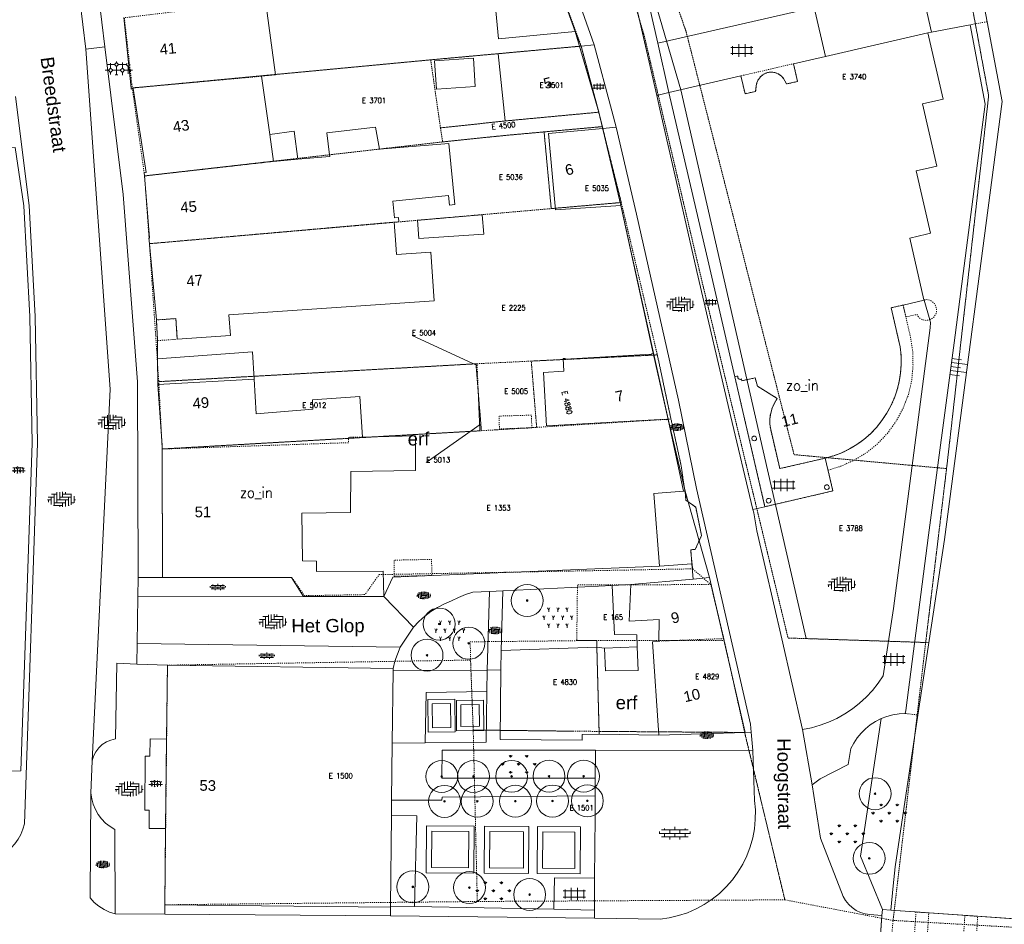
# Model space of a CAD drawing. Header units: metres. Extents: x 148648 to 148948, y 523974 to 524405.
# Tile 7 of 24: x 148738 to 148831, y 524065 to 524150. Entities that reach past the tile are written whole.
import ezdxf
from ezdxf.enums import TextEntityAlignment as Align

# ---------------------------------------------------------------- set-up
doc = ezdxf.new("R2010")
doc.units = ezdxf.units.M
doc.header["$LTSCALE"] = 0.001
doc.header["$MEASUREMENT"] = 0
for name, pattern in [('DGN Style 2', [9.752608, 5.851565, -3.901043]), ('DGN Style 3', [13.653651, 9.752608, -3.901043]), ('DGN Style 5', [6.826826, 2.925782, -3.901043])]:
    doc.linetypes.add(name, pattern=pattern)
for name, color, linetype, lineweight in [('B-WE-GK-BESCHOEIING-G', 154, 'Continuous', 13), ('B-WE-GK-BESCHOEIING_DAMWAND-G', 1, 'Continuous', 13), ('B-WE-GR-BEPLANTING_CULTUUR_HEESTERS-GV', 102, 'Continuous', 0), ('B-WE-GR-BEPLANTING_CULTUUR_HEESTERS-SV', 102, 'Continuous', 0), ('B-WE-GR-BEPLANTING_CULTUUR_VASTE PLANTENVAK-GV', 30, 'Continuous', 0), ('B-WE-GR-BOOM-S-1000', 102, 'Continuous', 0), ('B-WE-GR-GRAS-GV', 3, 'Continuous', 0), ('B-WE-GR-GRAS-SV', 3, 'Continuous', 0), ('B-WE-GR-HAAG-GV', 102, 'Continuous', 13), ('B-WE-GW-TALUD-S-1000', 7, 'Continuous', 0), ('B-WE-GW-WATERGANG_INSTEEK-GV', 124, 'DGN Style 5', 0), ('B-WE-GW-WATERGANG_SLOOT-GV', 154, 'Continuous', 0), ('B-WE-IE-MEUBILAIR_WEGMEUBILAIR-S-1000', 7, 'Continuous', 13), ('B-WE-KW-KUNSTWERK_PIJLER-GV', 20, 'DGN Style 3', 0), ('B-WE-OG-TOPOGRAFIE-A-1000', 7, 'Continuous', 0), ('B-WE-OG-TOPOGRAFIE-SV', 252, 'Continuous', 0), ('B-WE-OG-TOPOGRAFIE_BEBOUWING-GV', 1, 'DGN Style 2', 13), ('B-WE-OG-TOPOGRAFIE_BEBOUWING_BIJGEBOUW-GV', 1, 'Continuous', 13), ('B-WE-OG-TOPOGRAFIE_BEBOUWING_GEBOUW-GV', 1, 'Continuous', 13), ('B-WE-OG-TOPOGRAFIE_BEBOUWING_LUIFEL-GV', 20, 'DGN Style 2', 0), ('B-WE-OG-TOPOGRAFIE_BEBOUWING_OVERIG-GV', 41, 'Continuous', 0), ('B-WE-OG-TOPOGRAFIE_BEBOUWING_TRAP-GV', 15, 'DGN Style 2', 0), ('B-WE-OG-TOPOGRAFIE_BEBOUWING_TUSSENMUUR-GV', 1, 'DGN Style 2', 0), ('B-WE-OG-TOPOGRAFIE_HUISNUMMER-A-1000', 7, 'Continuous', 0), ('B-WE-OG-TOPOGRAFIE_STRAATNAAM-A-1000', 7, 'Continuous', 0), ('B-WE-VH-VERHARDING_BETON-GV', 252, 'Continuous', 0), ('B-WE-VH-VERHARDING_OPEN-GV', 7, 'Continuous', 0), ('B-WE-VH-VERHARDING_OPEN-SV', 252, 'Continuous', 0), ('B-WE-VH-VERHARDING_SIERBESTRATING-GV', 7, 'Continuous', 0), ('B-WE-VH-VERHARDING_SIERBESTRATING-SV', 252, 'Continuous', 0), ('B-WE-VH-VERHARDING_STRAATBAKSTEEN-GV', 252, 'Continuous', 0), ('B-WE-VH-VERHARDING_STRAATBAKSTEEN-SV', 252, 'Continuous', 0), ('B-WE-VH-VERHARDING_TEGEL-GV', 7, 'Continuous', 0), ('B-WE-VH-VERHARDING_TEGEL-SV', 252, 'Continuous', 0), ('B-WE-WH-KUNSTWERK_BRUG-GV', 20, 'Continuous', 0), ('BREEN_Ontwikkelgebied', 154, 'Continuous', 0), ('BRK_BIJPIJLING_274', 7, 'Continuous', 0), ('BRK_NUMMER_274', 7, 'Continuous', 0), ('BRK_PERCEEL_274', 4, 'Continuous', 0), ('plangrens de Moestuin', 6, 'Continuous', 30)]:
    doc.layers.add(name, color=color, linetype=linetype, lineweight=lineweight)
doc.styles.add('IMGEO_Nummeraanduiding_Huisnummer', font='Arial.ttf', dxfattribs={"height": 3.4})
doc.styles.add('IMGEO_OpenbareRuimte_Weg', font='Arial.ttf', dxfattribs={"height": 4.2})
doc.styles.add('Style-Arial', font='Arial.ttf')
doc.styles.add('Style-STANDARD', font='STANDARD.shx')

# ---------------------------------------------------------------- blocks, each defined once
blk = doc.blocks.new('*U3')
at = {"layer": 'B-WE-GR-BOOM-S-1000', "ltscale": 0.1}
h = blk.add_hatch(color=102, dxfattribs=at)
edge = h.paths.add_edge_path()
edge.add_arc((0, 0), 0.15, 0, 360)
at = {"layer": 'B-WE-GR-BOOM-S-1000', "ltscale": 0.1, "flags": 128}
blk.add_lwpolyline([(0.15, 0, 1), (-0.15, 0, 1)], format="xyb", close=True, dxfattribs=at)
blk = doc.blocks.new('IMGeo-Boom')
at = {"layer": 'B-WE-GR-BOOM-S-1000'}
blk.add_circle((0, 0), 0.3, dxfattribs=at)
at = {"layer": 'B-WE-GR-BOOM-S-1000', "ltscale": 0.1}
blk.add_circle((0, 0), 0.015, dxfattribs=at)
at = {"layer": 'B-WE-GR-BOOM-S-1000', "ltscale": 0.1, "xscale": 0.1, "yscale": 0.1, "zscale": 0.1}
blk.add_blockref('*U3', (0, 0), dxfattribs=at)
blk = doc.blocks.new('IMGeo-Gras')
at = {"layer": 'B-WE-GR-GRAS-SV', "ltscale": 0.1}
for p, q in [((-0.1506, -0.01), (-0.1647, 0.0041)), ((-0.1506, -0.01), (-0.1506, 0.01)), ((-0.1506, -0.01), (-0.1365, 0.0041)), ((-0.0753, 0.0653), (-0.0892, 0.0792)), ((-0.0753, 0.0653), (-0.0753, 0.0853)), ((-0.0753, 0.0653), (-0.0612, 0.0794)), ((0, -0.01), (-0.0141, 0.0041)), ((0, -0.01), (0, 0.01)), ((0, -0.01), (0.0141, 0.0041)), ((0.0753, 0.0653), (0.0612, 0.0794)), ((0.0753, 0.0653), (0.0753, 0.0853)), ((0.0753, 0.0653), (0.0894, 0.0794)), ((0.1506, -0.01), (0.1365, 0.0041)), ((0.1506, -0.01), (0.1506, 0.01)), ((0.1506, -0.01), (0.1647, 0.0041)), ((-0.0753, -0.0853), (-0.0894, -0.0712)), ((-0.0753, -0.0853), (-0.0753, -0.0653)), ((-0.0753, -0.0853), (-0.0612, -0.0712)), ((0.0753, -0.0853), (0.0612, -0.0712)), ((0.0753, -0.0853), (0.0753, -0.0653)), ((0.0753, -0.0853), (0.0894, -0.0712))]:
    blk.add_line(p, q, dxfattribs=at)
blk = doc.blocks.new('IMGeo-Heesters')
at = {"layer": 'B-WE-GR-BEPLANTING_CULTUUR_HEESTERS-SV'}
for p, q in [((-0.0866, 0.075), (-0.0974, 0.0938)), ((-0.0866, 0.075), (-0.0758, 0.0938)), ((0, 0.075), (-0.0108, 0.0938)), ((0, 0.075), (0.0108, 0.0938)), ((0.0866, 0.075), (0.0758, 0.0938)), ((0.0866, 0.075), (0.0974, 0.0938)), ((-0.1299, 0), (-0.1407, 0.0188)), ((-0.1299, 0), (-0.1191, 0.0188)), ((-0.0866, 0.075), (-0.0866, 0.0562)), ((-0.0433, 0), (-0.0541, 0.0188)), ((-0.0433, 0), (-0.0325, 0.0188)), ((0, 0.075), (0, 0.0562)), ((0.0433, 0), (0.0325, 0.0188)), ((0.0433, 0), (0.0541, 0.0188)), ((0.0866, 0.075), (0.0866, 0.0562)), ((0.1299, 0), (0.1191, 0.0188)), ((0.1299, 0), (0.1407, 0.0188)), ((-0.1299, 0), (-0.1299, -0.0188)), ((-0.0866, -0.075), (-0.0974, -0.0562)), ((-0.0866, -0.075), (-0.0758, -0.0562)), ((-0.0866, -0.075), (-0.0866, -0.0938)), ((-0.0433, 0), (-0.0433, -0.0188)), ((0, -0.075), (-0.0108, -0.0562)), ((0, -0.075), (0.0108, -0.0562)), ((0, -0.075), (0, -0.0938)), ((0.0433, 0), (0.0433, -0.0188)), ((0.0866, -0.075), (0.0758, -0.0562)), ((0.0866, -0.075), (0.0974, -0.0562)), ((0.0866, -0.075), (0.0866, -0.0938)), ((0.1299, 0), (0.1299, -0.0188))]:
    blk.add_line(p, q, dxfattribs=at)
blk = doc.blocks.new('IMGeo-Sierbestrating')
at = {"layer": 'B-WE-VH-VERHARDING_SIERBESTRATING-SV'}
for p, q in [((-0.171, 0.068), (-0.065, 0.068)), ((-0.156, -0.023), (-0.124, 0.009)), ((-0.124, 0.009), (-0.124, 0.087)), ((-0.124, 0.009), (-0.091, -0.023)), ((-0.065, 0.068), (-0.033, 0.1)), ((-0.065, 0.068), (-0.033, 0.036)), ((-0.033, 0.1), (-0.033, 0.114)), ((-0.033, 0.1), (0, 0.068)), ((-0.033, 0.036), (0, 0.068)), ((-0.033, -0.082), (-0.033, 0.036)), ((0, 0.068), (0.118, 0.068)), ((0.026, -0.023), (0.059, 0.009)), ((0.059, 0.009), (0.059, 0.097)), ((0.059, 0.009), (0.091, -0.023)), ((0.118, 0.068), (0.134, 0.084)), ((0.118, 0.068), (0.15, 0.036)), ((0.15, 0.036), (0.182, 0.068)), ((0.15, -0.08), (0.15, 0.036)), ((-0.211, -0.023), (-0.156, -0.023)), ((-0.156, -0.023), (-0.124, -0.055)), ((-0.124, -0.055), (-0.091, -0.023)), ((-0.124, -0.087), (-0.124, -0.055)), ((-0.091, -0.023), (0.026, -0.023)), ((-0.048, -0.098), (-0.033, -0.082)), ((-0.033, -0.082), (-0.015, -0.1)), ((0.026, -0.023), (0.059, -0.055)), ((0.059, -0.055), (0.091, -0.023)), ((0.059, -0.097), (0.059, -0.055)), ((0.091, -0.023), (0.217, -0.023))]:
    blk.add_line(p, q, dxfattribs=at)
blk = doc.blocks.new('IMGeo-Erf')
at = {"layer": 'B-WE-OG-TOPOGRAFIE-SV', "style": 'Style-Arial'}
blk.add_text('erf', height=0.25, dxfattribs=at).set_placement((-0.027, 0), align=Align.MIDDLE_CENTER)
blk = doc.blocks.new('IMGeo-Tegels')
at = {"layer": 'B-WE-VH-VERHARDING_TEGEL-SV'}
for p, q in [((-0.173, 0.05), (0.173, 0.05)), ((-0.145, 0.069), (-0.145, -0.069)), ((-0.048, 0.098), (-0.048, -0.098)), ((0.05, 0.098), (0.05, -0.098)), ((0.147, 0.068), (0.147, -0.068)), ((-0.175, -0.048), (0.175, -0.048))]:
    blk.add_line(p, q, dxfattribs=at)
blk = doc.blocks.new('IMGeo-Klinkers')
at = {"layer": 'B-WE-VH-VERHARDING_STRAATBAKSTEEN-SV'}
for p, q in [((-0.209, 0.037), (-0.115, 0.037)), ((-0.16, 0.037), (-0.16, -0.08)), ((-0.158, 0.081), (-0.071, 0.081)), ((-0.115, 0.081), (-0.115, -0.097)), ((-0.071, 0.111), (-0.071, -0.053)), ((-0.026, 0.116), (-0.026, -0.008)), ((-0.026, 0.037), (0.153, 0.037)), ((0.019, 0.117), (0.019, 0.037)), ((0.019, 0.081), (0.158, 0.081)), ((0.063, 0.112), (0.063, 0.081)), ((0.108, 0.037), (0.108, -0.102)), ((0.153, 0.081), (0.153, -0.084)), ((0.198, 0.052), (0.198, -0.053)), ((-0.219, -0.008), (-0.16, -0.008)), ((-0.205, -0.008), (-0.205, -0.043)), ((-0.122, -0.097), (0.019, -0.097)), ((-0.115, -0.053), (0.063, -0.053)), ((-0.071, -0.008), (0.108, -0.008)), ((-0.026, -0.097), (-0.026, -0.116)), ((0.019, -0.053), (0.019, -0.117)), ((0.063, -0.008), (0.063, -0.112)), ((0.108, -0.097), (0.122, -0.097)), ((0.153, -0.053), (0.196, -0.053)), ((0.198, -0.008), (0.219, -0.008))]:
    blk.add_line(p, q, dxfattribs=at)
blk = doc.blocks.new('IMGeo-Openverharding')
at = {"layer": 'B-WE-VH-VERHARDING_OPEN-SV'}
for p, q in [((-0.246, 0), (0.246, 0)), ((-0.239, 0), (-0.239, 0.029)), ((-0.209, 0.054), (0.209, 0.054)), ((-0.16, 0.054), (-0.16, 0.077)), ((-0.08, 0.054), (-0.08, 0)), ((0, 0.054), (0, 0.102)), ((0, 0), (0, -0.054)), ((0.08, 0.054), (0.08, 0)), ((0.16, 0.077), (0.16, 0.054)), ((0.16, 0), (0.16, -0.054)), ((0.24, 0), (0.24, 0.029)), ((-0.208, -0.054), (0.209, -0.054)), ((-0.16, 0), (-0.16, -0.054)), ((-0.08, -0.054), (-0.08, -0.096)), ((0.08, -0.054), (0.08, -0.096))]:
    blk.add_line(p, q, dxfattribs=at)

msp = doc.modelspace()

# ---------------------------------------------------------------- linework, layer by layer
at = {"layer": 'B-WE-GK-BESCHOEIING-G', "flags": 128}
msp.add_lwpolyline([(148819.991, 524066.609), (148820.214, 524068.907), (148820.387, 524070.689), (148822.536, 524084.934)], dxfattribs=at)
at = {"layer": 'B-WE-GK-BESCHOEIING_DAMWAND-G', "flags": 128}
msp.add_lwpolyline([(148822.536, 524084.934), (148825.023, 524101.419), (148830.439, 524142.529), (148829.039, 524150.037)], dxfattribs=at)
at = {"layer": 'B-WE-GR-BEPLANTING_CULTUUR_HEESTERS-GV', "flags": 128}
for points in [[(148796.174, 524091.331), (148796.14, 524092.472), (148794.041, 524092.493), (148793.814, 524097.099)], [(148792.373, 524091.311), (148793.103, 524091.202)]]:
    msp.add_lwpolyline(points, dxfattribs=at)
at = {"layer": 'B-WE-GR-BEPLANTING_CULTUUR_VASTE PLANTENVAK-GV', "flags": 128}
msp.add_lwpolyline([(148782.075, 524089.163), (148773.231, 524089.118)], dxfattribs=at)
at = {"layer": 'B-WE-GR-GRAS-GV', "flags": 128}
for points in [[(148776.249, 524082.325), (148776.33, 524087.067), (148782.05, 524087.153)], [(148819.193, 524066.665), (148817.133, 524071.693), (148819.068, 524084.595)], [(148773.081, 524075.493), (148775.471, 524075.478), (148775.238, 524066.96)]]:
    msp.add_lwpolyline(points, dxfattribs=at)
at = {"layer": 'B-WE-GR-HAAG-GV', "flags": 128}
for points in [[(148776.523, 524083.329), (148779.066, 524083.365), (148779.033, 524086.415), (148776.489, 524086.38), (148776.523, 524083.329)], [(148781.712, 524086.325), (148779.2, 524086.29), (148779.2, 524083.448), (148781.746, 524083.484), (148781.712, 524086.325)], [(148778.662, 524083.759), (148778.637, 524086.009), (148776.893, 524085.986), (148776.919, 524083.735), (148778.662, 524083.759)], [(148781.316, 524085.919), (148779.6, 524085.896), (148779.6, 524083.854), (148781.342, 524083.878), (148781.316, 524085.919)], [(148780.838, 524074.501), (148776.367, 524074.529), (148776.34, 524070.12), (148780.811, 524070.092), (148780.838, 524074.501)], [(148785.967, 524070.06), (148785.995, 524074.469), (148781.829, 524074.495), (148781.801, 524070.086), (148785.967, 524070.06)], [(148790.822, 524074.439), (148786.808, 524074.464), (148786.78, 524070.055), (148790.794, 524070.03), (148790.822, 524074.439)], [(148780.335, 524074.005), (148776.864, 524074.026), (148776.843, 524070.616), (148780.314, 524070.595), (148780.335, 524074.005)], [(148785.492, 524073.972), (148782.326, 524073.992), (148782.304, 524070.582), (148785.47, 524070.563), (148785.492, 524073.972)], [(148790.319, 524073.942), (148787.304, 524073.961), (148787.283, 524070.551), (148790.298, 524070.533), (148790.319, 524073.942)]]:
    msp.add_lwpolyline(points, dxfattribs=at)
at = {"layer": 'B-WE-GW-TALUD-S-1000', "flags": 128}
for points in [[(148825.635, 524117.66), (148826.536, 524117.539)], [(148825.685, 524118.035), (148827.186, 524117.834)], [(148825.735, 524118.411), (148826.636, 524118.29)], [(148825.534, 524116.909), (148826.435, 524116.788)], [(148825.584, 524117.285), (148827.086, 524117.083)]]:
    msp.add_lwpolyline(points, dxfattribs=at)
at = {"layer": 'B-WE-GW-WATERGANG_INSTEEK-GV', "flags": 128}
for points in [[(148829.039, 524150.037), (148827.447, 524149.744)], [(148821.351, 524085.089), (148822.536, 524084.934)]]:
    msp.add_lwpolyline(points, dxfattribs=at)
at = {"layer": 'B-WE-GW-WATERGANG_SLOOT-GV', "flags": 128}
for points in [[(148823.992, 524167.568), (148824.937, 524164.972), (148825.564, 524162.667), (148826.266, 524157.468), (148827.816, 524154.255), (148828.236, 524154.302), (148829.039, 524150.037)], [(148819.193, 524066.665), (148819.154, 524066.118)], [(148819.991, 524066.609), (148819.193, 524066.665)]]:
    msp.add_lwpolyline(points, dxfattribs=at)
at = {"layer": 'B-WE-IE-MEUBILAIR_WEGMEUBILAIR-S-1000'}
for p in [(148812.016, 524115.894), (148760.718, 524105.829)]:
    msp.add_point(p, dxfattribs=at)
at = {"layer": 'B-WE-KW-KUNSTWERK_PIJLER-GV', "flags": 128}
for points in [[(148823.555, 524066.361), (148822.351, 524066.445), (148821.928, 524060.083), (148823.16, 524059.998), (148823.555, 524066.361)], [(148826.944, 524066.125), (148826.521, 524059.766), (148827.754, 524059.681), (148828.149, 524066.042), (148826.944, 524066.125)]]:
    msp.add_lwpolyline(points, dxfattribs=at)
at = {"layer": 'B-WE-OG-TOPOGRAFIE_BEBOUWING-GV', "flags": 128}
for points in [[(148805.908, 524144.947), (148806.295, 524143.275), (148807.291, 524143.488), (148807.349, 524144.025, -0.687825), (148809.909, 524144.71), (148810.197, 524144.189), (148811.226, 524144.415), (148810.853, 524146.088), (148805.908, 524144.947)], [(148821.146, 524123.43), (148820.263, 524123.229), (148820.019, 524123.176), (148820.861, 524119.503, -0.199113), (148819.139, 524112.575, -0.179997), (148813.839, 524109.058), (148809.558, 524108.068), (148808.702, 524111.738, -0.210155), (148809.318, 524114.662), (148807.449, 524115.82), (148807.242, 524116.594), (148806.004, 524116.329), (148805.965, 524116.494, -0.757252), (148805.628, 524116.768), (148805.332, 524116.699), (148808.162, 524104.498), (148814.544, 524105.972), (148814.098, 524107.922), (148815.297, 524108.296), (148816.54, 524108.858), (148817.712, 524109.576), (148818.772, 524110.438), (148819.709, 524111.429), (148820.505, 524112.546), (148821.146, 524113.753), (148821.646, 524115.024), (148821.953, 524116.357), (148822.075, 524117.722), (148822.043, 524119.109), (148821.825, 524120.46), (148821.146, 524123.43)]]:
    msp.add_lwpolyline(points, format="xyb", dxfattribs=at)
at = {"layer": 'B-WE-OG-TOPOGRAFIE_BEBOUWING_BIJGEBOUW-GV', "flags": 128}
msp.add_lwpolyline([(148781.598, 524131.916), (148775.532, 524131.406), (148775.649, 524129.681), (148781.763, 524130.098), (148781.598, 524131.916)], dxfattribs=at)
at = {"layer": 'B-WE-OG-TOPOGRAFIE_BEBOUWING_GEBOUW-GV', "flags": 128}
for points in [[(148788.024, 524155.575), (148782.515, 524155.029), (148783.123, 524148.43), (148790.332, 524149.119)], [(148790.332, 524149.119), (148788.024, 524155.575)], [(148760.862, 524144.912), (148762.186, 524145.041), (148761.252, 524151.992), (148756.572, 524151.442)], [(148747.95, 524150.429), (148748.615, 524143.805)], [(148823.465, 524149.003), (148813.858, 524146.782)], [(148823.098, 524123.917), (148821.761, 524129.721), (148823.348, 524130.086), (148823.707, 524130.172), (148822.366, 524136.028), (148823.915, 524136.383), (148824.309, 524136.479), (148822.968, 524142.323), (148824.512, 524142.677), (148824.907, 524142.775), (148823.465, 524149.003)], [(148790.896, 524147.741), (148783.115, 524147.013), (148783.754, 524140.714), (148792.554, 524141.536)], [(148792.554, 524141.536), (148790.896, 524147.741)], [(148777.297, 524143.711), (148780.939, 524143.935), (148780.775, 524146.597), (148777.134, 524146.374), (148777.297, 524143.711)], [(148813.858, 524146.782), (148810.853, 524146.088), (148811.226, 524144.415), (148810.197, 524144.189), (148809.909, 524144.71), (148809.701, 524144.94), (148809.447, 524145.119), (148809.161, 524145.238), (148808.855, 524145.293), (148808.545, 524145.28), (148808.246, 524145.2), (148807.971, 524145.056), (148807.733, 524144.856), (148807.545, 524144.61), (148807.415, 524144.328), (148807.349, 524144.025), (148807.291, 524143.488), (148806.295, 524143.275), (148805.908, 524144.947), (148799.147, 524143.382)], [(148761.645, 524139.446), (148760.862, 524144.912)], [(148748.615, 524143.805), (148748.624, 524143.712), (148748.823, 524143.752), (148750.02, 524135.871), (148749.863, 524135.858), (148749.888, 524135.555)], [(148799.147, 524143.382), (148802.884, 524127.257), (148805.332, 524116.699)], [(148771.954, 524138.073), (148771.575, 524140.122), (148767.016, 524139.604), (148767.257, 524137.537)], [(148792.922, 524140.021), (148787.831, 524139.546), (148788.499, 524132.371), (148794.634, 524132.781)], [(148794.634, 524132.781), (148792.922, 524140.021)], [(148762.007, 524136.919), (148761.645, 524139.446)], [(148773.339, 524131.219), (148773.778, 524131.258), (148773.737, 524131.663), (148773.35, 524131.624), (148773.193, 524133.168), (148778.449, 524133.703), (148778.54, 524132.81), (148779.038, 524132.861), (148778.455, 524138.592), (148771.954, 524138.073)], [(148764.281, 524137.142), (148763.301, 524137.065), (148762.007, 524136.919)], [(148767.257, 524137.537), (148767.275, 524137.379), (148764.281, 524137.142)], [(148749.888, 524135.555), (148750.361, 524129.744), (148750.295, 524129.738), (148750.345, 524129.191)], [(148750.994, 524122.029), (148752.826, 524122.156), (148752.96, 524120.22), (148757.948, 524120.566), (148757.814, 524122.502), (148777.079, 524123.838), (148776.77, 524128.381), (148773.548, 524128.162), (148773.483, 524129.113), (148773.339, 524131.219)], [(148750.345, 524129.191), (148750.994, 524122.029)], [(148813.83, 524109.056), (148813.839, 524109.058), (148814.621, 524109.278), (148815.379, 524109.566), (148816.11, 524109.921), (148816.806, 524110.34), (148817.461, 524110.818), (148818.072, 524111.353), (148818.633, 524111.94), (148819.139, 524112.575), (148819.594, 524113.25), (148819.988, 524113.962), (148820.319, 524114.705), (148820.583, 524115.475), (148820.779, 524116.265), (148820.906, 524117.068), (148820.962, 524117.88), (148820.947, 524118.694), (148820.861, 524119.503), (148820.019, 524123.176), (148820.263, 524123.229), (148821.145, 524123.432)], [(148821.145, 524123.432), (148823.106, 524123.883)], [(148823.106, 524123.883), (148823.098, 524123.917)], [(148797.679, 524118.904), (148797.505, 524118.865), (148797.515, 524118.818), (148789.408, 524118.362), (148789.405, 524118.422), (148789.215, 524118.411), (148789.282, 524117.213), (148787.375, 524117.106), (148787.658, 524112.074), (148798.882, 524112.705), (148798.896, 524112.641), (148799.07, 524112.685)], [(148799.07, 524112.685), (148797.679, 524118.904)], [(148805.332, 524116.699), (148805.628, 524116.768), (148805.611, 524116.654), (148805.653, 524116.546), (148805.742, 524116.473), (148805.857, 524116.454), (148805.965, 524116.494), (148806.004, 524116.329), (148807.242, 524116.594), (148807.449, 524115.82), (148809.318, 524114.662), (148809.049, 524114.226), (148808.843, 524113.757), (148808.703, 524113.265), (148808.632, 524112.757), (148808.632, 524112.245), (148808.702, 524111.738), (148809.558, 524108.068), (148813.83, 524109.056)], [(148760.178, 524116.479), (148751.122, 524115.972)], [(148751.122, 524115.972), (148751.543, 524110.249), (148751.544, 524109.914)], [(148770.362, 524111.037), (148770.113, 524114.831), (148765.662, 524114.519), (148765.702, 524113.639), (148760.368, 524113.212), (148760.178, 524116.479)], [(148772.354, 524096.078), (148772.309, 524098.436), (148766.034, 524098.425), (148766.047, 524099.381), (148764.708, 524099.4), (148764.661, 524103.9), (148769.244, 524103.956), (148769.249, 524107.795), (148775.349, 524107.898), (148775.347, 524111.149), (148770.362, 524111.037)], [(148807.368, 524110.817), (148807.377, 524110.943), (148807.316, 524111.054), (148807.205, 524111.114), (148807.079, 524111.106), (148806.977, 524111.03), (148806.932, 524110.912), (148806.958, 524110.789), (148807.047, 524110.698), (148807.17, 524110.67), (148807.291, 524110.714), (148807.368, 524110.817)], [(148751.544, 524109.914), (148751.565, 524097.839)], [(148800.515, 524105.942), (148797.717, 524105.722), (148798.254, 524098.901)], [(148801.289, 524099.14), (148801.187, 524100.448), (148801.616, 524100.482), (148802.198, 524101.801), (148801.663, 524104.448), (148800.731, 524105.12), (148800.664, 524105.954), (148800.515, 524105.942)], [(148814.189, 524106.247), (148814.198, 524106.374), (148814.138, 524106.485), (148814.026, 524106.547), (148813.9, 524106.538), (148813.798, 524106.462), (148813.753, 524106.344), (148813.779, 524106.219), (148813.868, 524106.129), (148813.992, 524106.101), (148814.112, 524106.145), (148814.189, 524106.247)], [(148808.726, 524104.984), (148808.734, 524105.11), (148808.674, 524105.221), (148808.562, 524105.281), (148808.436, 524105.272), (148808.335, 524105.197), (148808.29, 524105.078), (148808.317, 524104.955), (148808.406, 524104.865), (148808.529, 524104.837), (148808.649, 524104.881), (148808.726, 524104.984)], [(148798.254, 524098.901), (148801.289, 524099.14)], [(148751.565, 524097.839), (148763.697, 524097.862), (148764.804, 524096.064)], [(148801.417, 524097.708), (148795.554, 524097.182)], [(148804.268, 524092.112), (148802.947, 524097.845), (148801.417, 524097.708)], [(148795.554, 524097.182), (148795.411, 524093.747), (148798.22, 524093.901), (148798.203, 524091.878)], [(148764.804, 524096.064), (148772.354, 524096.078)], [(148798.203, 524091.878), (148797.613, 524091.812), (148798.201, 524083.044)], [(148806.297, 524083.31), (148804.268, 524092.112)], [(148783.371, 524091.005), (148783.351, 524089.169)], [(148792.373, 524091.311), (148783.371, 524091.005)], [(148792.584, 524083.152), (148792.373, 524091.311)], [(148796.174, 524091.331), (148793.103, 524091.202)], [(148793.103, 524091.202), (148793.18, 524089.076), (148796.24, 524089.13), (148796.174, 524091.331)], [(148752.034, 524089.619), (148751.958, 524082.684)], [(148773.233, 524089.315), (148752.034, 524089.619)], [(148773.156, 524082.295), (148773.231, 524089.118)], [(148773.231, 524089.118), (148773.233, 524089.315)], [(148783.351, 524089.169), (148783.282, 524082.65), (148791.004, 524082.568), (148790.989, 524083.111), (148792.584, 524083.152)], [(148751.958, 524082.684), (148751.866, 524074.272)], [(148798.201, 524083.044), (148806.297, 524083.31)], [(148773.097, 524076.939), (148773.156, 524082.295)], [(148773.081, 524075.493), (148773.097, 524076.939)], [(148772.988, 524067.005), (148773.081, 524075.493)], [(148751.866, 524074.272), (148751.788, 524067.12)], [(148751.788, 524067.12), (148772.987, 524066.888)], [(148772.987, 524066.888), (148772.988, 524067.005)]]:
    msp.add_lwpolyline(points, dxfattribs=at)
at = {"layer": 'B-WE-OG-TOPOGRAFIE_BEBOUWING_LUIFEL-GV', "flags": 128}
for points in [[(148751.109, 524120.092), (148752.96, 524120.22), (148752.826, 524122.156), (148750.994, 524122.029), (148751.109, 524120.092)], [(148786.261, 524111.897), (148786.228, 524113.096), (148783.188, 524113.004), (148783.221, 524111.805), (148786.261, 524111.897)], [(148773.348, 524097.962), (148776.875, 524098.031), (148776.847, 524099.547), (148773.32, 524099.477), (148773.348, 524097.962)]]:
    msp.add_lwpolyline(points, dxfattribs=at)
at = {"layer": 'B-WE-OG-TOPOGRAFIE_BEBOUWING_OVERIG-GV', "flags": 128}
for points in [[(148764.281, 524137.142), (148763.925, 524139.75), (148761.645, 524139.446)], [(148762.007, 524136.919), (148764.281, 524137.142)], [(148760.178, 524116.479), (148760.03, 524119.03), (148751.115, 524118.374)], [(148751.115, 524118.374), (148751.122, 524115.972)]]:
    msp.add_lwpolyline(points, dxfattribs=at)
at = {"layer": 'B-WE-OG-TOPOGRAFIE_BEBOUWING_TRAP-GV', "flags": 128}
for points in [[(148821.145, 524123.432), (148821.401, 524122.312), (148822.426, 524122.549), (148822.576, 524122.32), (148822.783, 524122.141), (148823.031, 524122.027), (148823.302, 524121.987), (148823.573, 524122.022), (148823.639, 524122.051)], [(148823.639, 524122.051), (148823.823, 524122.132), (148824.034, 524122.307), (148824.188, 524122.533), (148824.273, 524122.793), (148824.282, 524123.066), (148824.216, 524123.331), (148824.078, 524123.568), (148823.881, 524123.757), (148823.639, 524123.884), (148823.371, 524123.939), (148823.098, 524123.917)]]:
    msp.add_lwpolyline(points, dxfattribs=at)
at = {"layer": 'B-WE-OG-TOPOGRAFIE_BEBOUWING_TUSSENMUUR-GV', "flags": 128}
for points in [[(148748.615, 524143.805), (148760.862, 524144.912)], [(148767.257, 524137.537), (148771.954, 524138.073)], [(148749.888, 524135.555), (148762.007, 524136.919)], [(148750.345, 524129.191), (148773.339, 524131.219)], [(148751.544, 524109.914), (148769.053, 524110.508), (148769.053, 524111.008), (148770.362, 524111.037)], [(148798.203, 524091.878), (148804.268, 524092.112)]]:
    msp.add_lwpolyline(points, dxfattribs=at)
at = {"layer": 'B-WE-VH-VERHARDING_BETON-GV', "flags": 128}
for points in [[(148819.56, 524167.746), (148823.806, 524149.066)], [(148812.796, 524151.377), (148813.858, 524146.782)], [(148823.465, 524149.003), (148823.806, 524149.066)]]:
    msp.add_lwpolyline(points, dxfattribs=at)
at = {"layer": 'B-WE-VH-VERHARDING_OPEN-GV', "flags": 128}
for points in [[(148749.254, 524096.035), (148749.28, 524097.835)], [(148749.28, 524097.835), (148751.565, 524097.839)], [(148749.163, 524089.724), (148749.191, 524091.66)], [(148773.911, 524091.305), (148773.631, 524090.661), (148773.404, 524089.996), (148773.233, 524089.315)], [(148752.034, 524089.619), (148749.163, 524089.724)], [(148792.229, 524079.009), (148792.245, 524081.376), (148792.247, 524081.65)], [(148792.165, 524069.618), (148792.204, 524075.374), (148792.218, 524077.349)], [(148806.463, 524071.721), (148806.775, 524072.546), (148807.013, 524073.395)]]:
    msp.add_lwpolyline(points, dxfattribs=at)
at = {"layer": 'B-WE-VH-VERHARDING_SIERBESTRATING-GV', "flags": 128}
msp.add_lwpolyline([(148750.994, 524122.029), (148751.109, 524120.092), (148751.115, 524118.374)], dxfattribs=at)
at = {"layer": 'B-WE-VH-VERHARDING_STRAATBAKSTEEN-GV', "flags": 128}
for points in [[(148781.234, 524174.928), (148782.409, 524175.353), (148792.124, 524147.856)], [(148744.355, 524147.451), (148741.534, 524170.649), (148743.32, 524170.872)], [(148743.32, 524170.872), (148746.143, 524147.662)], [(148798.001, 524143.12), (148796.216, 524150.876), (148793.713, 524157.979), (148792.364, 524161.886), (148790.843, 524166.253)], [(148798.111, 524148.033), (148797.315, 524151.417), (148796.751, 524153.04)], [(148790.896, 524147.741), (148790.332, 524149.119)], [(148744.355, 524147.451), (148746.143, 524147.662)], [(148744.955, 524080.642), (148746.668, 524115.526), (148744.355, 524147.451)], [(148746.143, 524147.662), (148747.865, 524133.816), (148749.214, 524116.232), (148749.28, 524097.835)], [(148792.124, 524147.856), (148790.896, 524147.741)], [(148794.186, 524140.14), (148793.782, 524141.652), (148792.124, 524147.856)], [(148737.754, 524143.018), (148739.031, 524132.787), (148739.602, 524122.367), (148739.839, 524110.453), (148738.601, 524074.729), (148738.464, 524074.222), (148738.268, 524073.734), (148738.016, 524073.273), (148737.711, 524072.845), (148737.358, 524072.456), (148736.961, 524072.111), (148736.527, 524071.815), (148736.061, 524071.572)], [(148799.147, 524143.382), (148798.001, 524143.12)], [(148807.038, 524104.229), (148804.927, 524113.046), (148801.781, 524126.585), (148799.815, 524135.137), (148798.364, 524141.543), (148798.001, 524143.12)], [(148792.922, 524140.021), (148794.186, 524140.14)], [(148794.186, 524140.14), (148796.104, 524131.953), (148800.033, 524114.504), (148801.739, 524106.193), (148806.804, 524084.084), (148806.872, 524083.329)], [(148736.726, 524079.65), (148738.271, 524079.69), (148739.339, 524110.455), (148739.102, 524122.348), (148738.533, 524132.737), (148737.734, 524138.222), (148736.782, 524138.127)], [(148797.679, 524118.904), (148794.634, 524132.781)], [(148800.515, 524105.942), (148799.07, 524112.685)], [(148808.162, 524104.498), (148814.544, 524105.972), (148813.83, 524109.056)], [(148807.038, 524104.229), (148808.162, 524104.498)], [(148811.686, 524083.579), (148809.74, 524092.092), (148807.417, 524102.226), (148807.11, 524103.932), (148807.038, 524104.229)], [(148772.354, 524096.078), (148773.2, 524097.89), (148798.254, 524098.901)], [(148801.417, 524097.708), (148801.289, 524099.14)], [(148782.299, 524096.55), (148780.713, 524096.474), (148780.028, 524096.256), (148779.363, 524095.983), (148778.722, 524095.657), (148778.048, 524095.378), (148777.4, 524095.043), (148776.782, 524094.654), (148776.2, 524094.215), (148775.656, 524093.728), (148775.156, 524093.197)], [(148782.075, 524089.163), (148782.299, 524096.55)], [(148782.299, 524096.55), (148783.549, 524096.609)], [(148783.549, 524096.609), (148783.371, 524091.005)], [(148793.814, 524097.099), (148783.549, 524096.609)], [(148795.554, 524097.182), (148793.814, 524097.099)], [(148749.191, 524091.66), (148749.254, 524096.035)], [(148749.254, 524096.035), (148764.804, 524096.064)], [(148772.354, 524096.078), (148775.156, 524093.197)], [(148775.156, 524093.197), (148773.911, 524091.305)], [(148773.911, 524091.305), (148749.191, 524091.66)], [(148744.955, 524080.642), (148745.095, 524081.076), (148745.307, 524081.48), (148745.583, 524081.843), (148745.916, 524082.154), (148746.297, 524082.405), (148746.715, 524082.588), (148747.157, 524082.698), (148747.286, 524089.793), (148749.163, 524089.724)], [(148782.05, 524087.153), (148782.075, 524089.163)], [(148783.351, 524089.169), (148782.075, 524089.163)], [(148776.249, 524082.325), (148781.99, 524082.38), (148782.05, 524087.153)], [(148812.607, 524078.369), (148811.686, 524083.579)], [(148751.958, 524082.684), (148750.4, 524082.701), (148750.382, 524081.066), (148749.951, 524081.071), (148749.896, 524076.01), (148750.327, 524076.005), (148750.308, 524074.289), (148751.866, 524074.272)], [(148792.584, 524083.152), (148798.201, 524083.044)], [(148806.872, 524083.329), (148806.297, 524083.31)], [(148807.028, 524081.597), (148806.872, 524083.329)], [(148773.156, 524082.295), (148776.249, 524082.325)], [(148792.247, 524081.65), (148777.834, 524081.638), (148777.804, 524079.02), (148792.229, 524079.009)], [(148792.247, 524081.65), (148807.028, 524081.597)], [(148807.028, 524081.597), (148807.189, 524076.902), (148807.263, 524076.023), (148807.258, 524075.141), (148807.174, 524074.263), (148807.013, 524073.395)], [(148744.848, 524077.599), (148744.955, 524080.642)], [(148792.218, 524077.349), (148792.219, 524077.516), (148792.229, 524079.009)], [(148812.607, 524078.369), (148813.395, 524073.376), (148815.515, 524067.898), (148815.744, 524067.508), (148816.029, 524067.156), (148816.362, 524066.85), (148816.736, 524066.596), (148817.144, 524066.4), (148817.576, 524066.266), (148818.023, 524066.197), (148819.154, 524066.118)], [(148744.848, 524077.599), (148744.778, 524067.76), (148745.164, 524067.343), (148745.601, 524066.979), (148746.081, 524066.673), (148746.596, 524066.432), (148747.137, 524066.258)], [(148747.137, 524066.258), (148747.095, 524074.188), (148746.64, 524074.464), (148746.223, 524074.796), (148745.851, 524075.178), (148745.531, 524075.603), (148745.266, 524076.066), (148745.062, 524076.558), (148744.922, 524077.072), (148744.848, 524077.599)], [(148792.218, 524077.349), (148777.829, 524077.23), (148777.826, 524076.949), (148773.097, 524076.939)], [(148807.013, 524073.395), (148806.775, 524072.546), (148806.463, 524071.721)], [(148806.463, 524071.721), (148806.079, 524070.927), (148805.625, 524070.17), (148805.106, 524069.457), (148804.526, 524068.793), (148803.888, 524068.183), (148803.199, 524067.632), (148802.464, 524067.145), (148801.688, 524066.725), (148800.878, 524066.375), (148800.041, 524066.099), (148799.181, 524065.899), (148798.308, 524065.776), (148792.139, 524065.851)], [(148751.788, 524067.12), (148751.782, 524066.227)], [(148772.982, 524066.087), (148772.987, 524066.888)], [(148772.988, 524067.005), (148775.238, 524066.96)], [(148775.238, 524066.96), (148788.335, 524066.695)], [(148747.137, 524066.258), (148751.782, 524066.227)], [(148751.782, 524066.227), (148772.982, 524066.087)], [(148772.982, 524066.087), (148792.139, 524065.851)], [(148792.139, 524065.851), (148792.144, 524066.618)], [(148819.154, 524066.118), (148818.918, 524062.803)], [(148819.154, 524066.118), (148818.928, 524062.949)], [(148836.03, 524065.493), (148819.991, 524066.609)]]:
    msp.add_lwpolyline(points, dxfattribs=at)
at = {"layer": 'B-WE-VH-VERHARDING_TEGEL-GV', "flags": 128}
for points in [[(148812.796, 524151.377), (148798.111, 524148.033)], [(148827.447, 524149.744), (148828.862, 524142.298), (148825.931, 524119.873), (148823.515, 524101.834), (148821.387, 524085.368), (148821.351, 524085.089)], [(148823.806, 524149.066), (148827.447, 524149.744)], [(148799.147, 524143.382), (148798.111, 524148.033)], [(148792.922, 524140.021), (148792.554, 524141.536)], [(148823.639, 524122.051), (148823.106, 524123.883)], [(148811.686, 524083.579), (148812.524, 524083.742), (148813.347, 524083.972), (148814.149, 524084.265), (148814.925, 524084.621), (148815.671, 524085.037), (148816.381, 524085.51), (148817.052, 524086.039), (148817.679, 524086.618), (148818.259, 524087.245), (148818.787, 524087.916), (148819.26, 524088.627), (148820.225, 524094.946), (148823.696, 524121.281), (148823.713, 524121.797), (148823.639, 524122.051)], [(148805.332, 524116.699), (148808.162, 524104.498)], [(148819.068, 524084.595), (148818.549, 524084.33), (148818.06, 524084.014), (148817.606, 524083.649), (148817.191, 524083.239), (148816.822, 524082.788), (148816.5, 524082.302), (148816.23, 524081.786), (148815.968, 524080.303), (148813.361, 524078.956), (148812.607, 524078.369)], [(148821.351, 524085.089), (148820.764, 524085.055), (148820.184, 524084.961), (148819.616, 524084.807), (148819.068, 524084.595)], [(148788.335, 524066.695), (148788.394, 524069.644), (148792.165, 524069.618)], [(148792.144, 524066.618), (148792.165, 524069.618)], [(148792.144, 524066.618), (148788.335, 524066.695)]]:
    msp.add_lwpolyline(points, dxfattribs=at)
at = {"layer": 'B-WE-WH-KUNSTWERK_BRUG-GV', "flags": 128}
for points in [[(148819.154, 524066.118), (148818.928, 524062.949)], [(148819.991, 524066.609), (148819.193, 524066.665), (148819.154, 524066.118)], [(148837.129, 524065.417), (148819.991, 524066.609)]]:
    msp.add_lwpolyline(points, dxfattribs=at)
at = {"layer": 'BREEN_Ontwikkelgebied', "color": 0}
msp.add_lwpolyline([(148753.191, 524254.29), (148754.999, 524249.282), (148756.488, 524244.718), (148760.585, 524234.228), (148763.699, 524225.461), (148768.816, 524210.274), (148771.352, 524203.801), (148774.905, 524193.651), (148777.436, 524186.867), (148785.489, 524163.003), (148790.332, 524149.119), (148792.554, 524141.536), (148794.634, 524132.781), (148799.065, 524112.707), (148800.664, 524105.954), (148802.947, 524097.845), (148806.297, 524083.31)], dxfattribs=at)
at = {"layer": 'BREEN_Ontwikkelgebied', "color": 2}
msp.add_lwpolyline([(148823.562, 524091.736), (148812.024, 524092.112), (148808.41, 524107.961), (148800.273, 524143.643), (148797.952, 524151.563), (148792.605, 524166.937), (148789.491, 524175.891), (148818.478, 524184.403)], dxfattribs=at)
at = {"layer": 'BRK_BIJPIJLING_274', "color": 7, "linetype": 'Continuous', "lineweight": 0, "flags": 128}
for points in [[(148775.018, 524120.576), (148781.077, 524117.778)], [(148776.349, 524108.65), (148781.42, 524112.216)]]:
    msp.add_lwpolyline(points, dxfattribs=at)
at = {"layer": 'BRK_PERCEEL_274', "linetype": 'DGN Style 2', "lineweight": 0, "flags": 128}
for points in [[(148861.544, 524063.085), (148854.13, 524114.31), (148847.296, 524172.598), (148843.046, 524196.489), (148842.541, 524196.331), (148835.667, 524218.351), (148836.632, 524218.652), (148836.369, 524219.377), (148812.214, 524283.761), (148776.982, 524335.095), (148773.447, 524334.557), (148766.696, 524333.014), (148765.131, 524331.232), (148762.901, 524328.325), (148768.855, 524311.469), (148792.085, 524246.385), (148794.788, 524239.723), (148815.753, 524192.43), (148820.913, 524177.227), (148825.646, 524162.155), (148829.179, 524143.084), (148825.584, 524111.191), (148825.225, 524108.075), (148823.263, 524091.746), (148820.201, 524065.652), (148837.305, 524064.679), (148837.244, 524063.798), (148861.477, 524062.306)], [(148806.259, 524083.3), (148810.035, 524067.585), (148820.201, 524065.652), (148823.263, 524091.746), (148810.333, 524092.167), (148802.281, 524125.522), (148796.851, 524148.603), (148791.577, 524166.559), (148785.939, 524181.482), (148776.904, 524205.993), (148771.251, 524221.435), (148771.075, 524221.379), (148764.732, 524239.334), (148761.204, 524249.089), (148759.148, 524254.748), (148756.062, 524263.86), (148753.663, 524263.168), (148753.003, 524265.175), (148751.442, 524269.921), (148747.488, 524281.181), (148747.354, 524281.561), (148741.76, 524280.931), (148747.711, 524265.236), (148748.445, 524263.029), (148749.846, 524263.557), (148752.973, 524255.071), (148754.716, 524249.856), (148756.475, 524244.9), (148760.316, 524234.582), (148763.699, 524225.461), (148765.132, 524220.542), (148768.702, 524210.237), (148770.916, 524203.918), (148772.53, 524199.398), (148774.454, 524193.699), (148774.901, 524192.506), (148779.397, 524179.552), (148781.234, 524174.928), (148783.287, 524168.952), (148785.488, 524163.003), (148787.607, 524156.973), (148788.024, 524155.575), (148790.896, 524147.741), (148792.554, 524141.536), (148792.886, 524140.183), (148794.666, 524133.058), (148798.057, 524118.749), (148799.337, 524112.724), (148800.274, 524108.428), (148800.722, 524105.466), (148800.731, 524105.12), (148801.663, 524104.448), (148802.206, 524101.804), (148801.616, 524100.482), (148801.187, 524100.448), (148801.368, 524098.663), (148803.087, 524097.179), (148804.336, 524091.946)], [(148794.385, 524167.593), (148800.764, 524149.071), (148810.898, 524109.384), (148825.225, 524108.075), (148825.584, 524111.191), (148829.179, 524143.084), (148825.646, 524162.155), (148820.913, 524177.227)], [(148791.577, 524166.559), (148796.851, 524148.603), (148802.281, 524125.522), (148810.333, 524092.167), (148823.263, 524091.746), (148825.225, 524108.075), (148810.898, 524109.384), (148800.764, 524149.071), (148794.385, 524167.593)], [(148788.024, 524155.575), (148759.153, 524151.742), (148747.985, 524150.406), (148748.73, 524143.807), (148776.761, 524146.453), (148790.896, 524147.741)], [(148792.554, 524141.536), (148790.896, 524147.741), (148776.761, 524146.453), (148777.684, 524140.061), (148783.754, 524140.714)], [(148777.684, 524140.061), (148776.761, 524146.453), (148748.73, 524143.807), (148749.887, 524135.555), (148777.892, 524138.75)], [(148777.684, 524140.061), (148777.892, 524138.75), (148783.642, 524139.344), (148787.416, 524139.687), (148792.886, 524140.183), (148792.554, 524141.536), (148783.754, 524140.714)], [(148792.886, 524140.183), (148787.416, 524139.687), (148788.087, 524132.484), (148794.666, 524133.058)], [(148777.892, 524138.75), (148749.887, 524135.555), (148750.344, 524129.191), (148788.087, 524132.484), (148787.416, 524139.687), (148783.642, 524139.344)], [(148781.118, 524117.919), (148782.335, 524117.979), (148786.212, 524118.168), (148798.057, 524118.749), (148794.666, 524133.058), (148788.087, 524132.484), (148750.344, 524129.191), (148751.219, 524116.239), (148781.015, 524117.914)], [(148786.718, 524111.949), (148799.337, 524112.724), (148798.057, 524118.749), (148786.212, 524118.168)], [(148781.231, 524115.267), (148781.015, 524117.914), (148751.219, 524116.239), (148751.543, 524109.914), (148781.386, 524111.622)], [(148781.118, 524117.919), (148781.015, 524117.914), (148781.231, 524115.267)], [(148782.775, 524111.707), (148786.718, 524111.949), (148786.212, 524118.168), (148782.335, 524117.979), (148781.118, 524117.919), (148781.231, 524115.267), (148781.527, 524111.63)], [(148781.231, 524115.267), (148781.386, 524111.622), (148781.527, 524111.63)], [(148801.368, 524098.663), (148801.187, 524100.448), (148801.616, 524100.482), (148802.206, 524101.804), (148801.663, 524104.448), (148800.731, 524105.12), (148800.722, 524105.466), (148800.274, 524108.428), (148799.337, 524112.724), (148786.718, 524111.949), (148782.775, 524111.707), (148781.527, 524111.63), (148781.386, 524111.622), (148751.543, 524109.914), (148751.565, 524097.839), (148763.697, 524097.862), (148764.918, 524096.143), (148770.591, 524096.242), (148771.917, 524098.12)], [(148803.087, 524097.179), (148790.551, 524097.17), (148790.487, 524091.92), (148792.356, 524091.924), (148804.336, 524091.946)], [(148790.137, 524083.418), (148792.586, 524083.4), (148792.356, 524091.924), (148790.487, 524091.92), (148788.754, 524091.897), (148780.477, 524091.809), (148780.509, 524090.099), (148780.758, 524083.529)], [(148792.356, 524091.924), (148792.586, 524083.4), (148806.259, 524083.3), (148804.336, 524091.946)], [(148780.758, 524083.529), (148780.509, 524090.099), (148752.034, 524089.619), (148751.788, 524067.12), (148781.146, 524067.43)], [(148810.035, 524067.585), (148806.259, 524083.3), (148792.586, 524083.4), (148790.137, 524083.418), (148780.758, 524083.529), (148781.146, 524067.43)]]:
    msp.add_lwpolyline(points, close=True, dxfattribs=at)
at = {"layer": 'plangrens de Moestuin', "linetype": 'DGN Style 2', "lineweight": 0, "flags": 128}
msp.add_lwpolyline([(148810.115, 523974.233), (148866.845, 523974.233), (148877.292, 524034.384), (148879.409, 524057.333), (148879.893, 524061.543), (148861.544, 524063.085), (148861.477, 524062.306), (148837.244, 524063.798), (148837.305, 524064.679), (148820.201, 524065.652), (148819.721, 524060.447), (148818.348, 524056.97), (148817.742, 524050.1), (148816.687, 524038.854), (148815.382, 524025.588), (148814.787, 524019.006), (148814.202, 524013.019), (148813.425, 524005.789), (148812.356, 523994.33), (148811.02, 523982.354), (148810.27, 523975.721)], close=True, dxfattribs=at)

# ---------------------------------------------------------------- block references
at = {"layer": 'B-WE-GR-BEPLANTING_CULTUUR_HEESTERS-SV', "xscale": 10, "yscale": 10, "zscale": 10}
for p in [(148788.716, 524094.052), (148778.552, 524092.834)]:
    msp.add_blockref('IMGeo-Heesters', p, dxfattribs=at)
at = {"layer": 'B-WE-GR-BOOM-S-1000', "xscale": 5, "yscale": 5, "zscale": 10}
for p in [(148785.829, 524095.684), (148777.56, 524093.48), (148780.343, 524091.671), (148776.42, 524090.55), (148777.8, 524079.16), (148780.79, 524079.17), (148784.37, 524079.18), (148787.88, 524079.19), (148791.13, 524079.19), (148818.51, 524077.55), (148778.06, 524076.83), (148781.14, 524076.84), (148784.72, 524076.85), (148788.21, 524076.86), (148791.48, 524076.88), (148817.96, 524071.48), (148775.09, 524068.8), (148780.4, 524068.73), (148786.06, 524068.08)]:
    msp.add_blockref('IMGeo-Boom', p, dxfattribs=at)
at = {"layer": 'B-WE-GR-GRAS-SV', "xscale": 10, "yscale": 10, "zscale": 10}
for p in [(148785.028, 524080.33), (148819.834, 524075.743), (148815.9, 524073.792), (148782.649, 524068.445)]:
    msp.add_blockref('IMGeo-Gras', p, dxfattribs=at)
at = {"layer": 'B-WE-OG-TOPOGRAFIE-SV', "xscale": 5, "yscale": 5, "zscale": 10}
for p in [(148775.755, 524110.87), (148795.296, 524086.107)]:
    msp.add_blockref('IMGeo-Erf', p, dxfattribs=at)
at = {"layer": 'B-WE-VH-VERHARDING_OPEN-SV', "zscale": 10}
for p, xscale, yscale in [((148756.763, 524096.948), 3, 3), ((148761.373, 524090.488), 3, 3), ((148799.701, 524073.822), 6, 6)]:
    msp.add_blockref('IMGeo-Openverharding', p, dxfattribs=dict(at, xscale=xscale, yscale=yscale))
at = {"layer": 'B-WE-VH-VERHARDING_SIERBESTRATING-SV', "zscale": 10}
for p, xscale, yscale in [((148747.443, 524145.609), 6, 6), ((148738.033, 524107.928), 3, 3), ((148750.927, 524078.489), 3, 3)]:
    msp.add_blockref('IMGeo-Sierbestrating', p, dxfattribs=dict(at, xscale=xscale, yscale=yscale))
at = {"layer": 'B-WE-VH-VERHARDING_STRAATBAKSTEEN-SV', "zscale": 10}
for p, xscale, yscale in [((148800.216, 524123.503), 6, 6), ((148746.818, 524112.426), 6, 6), ((148799.897, 524111.967), 3, 3), ((148742.077, 524105.18), 6, 6), ((148815.375, 524097.219), 6, 6), ((148776.106, 524096.169), 3, 3), ((148761.948, 524093.692), 6, 6), ((148782.812, 524092.87), 3, 3), ((148802.701, 524083.054), 3, 3), ((148748.441, 524078), 6, 6), ((148745.957, 524070.91), 3, 3)]:
    msp.add_blockref('IMGeo-Klinkers', p, dxfattribs=dict(at, xscale=xscale, yscale=yscale))
at = {"layer": 'B-WE-VH-VERHARDING_TEGEL-SV', "zscale": 10}
for p, xscale, yscale in [((148806, 524147.326), 6, 6), ((148792.541, 524143.94), 3, 3), ((148803.082, 524123.697), 3, 3), ((148809.938, 524106.532), 6, 6), ((148820.274, 524090.147), 6, 6), ((148790.259, 524068.131), 6, 6)]:
    msp.add_blockref('IMGeo-Tegels', p, dxfattribs=dict(at, xscale=xscale, yscale=yscale))

# ---------------------------------------------------------------- texts
at = {"layer": 'B-WE-OG-TOPOGRAFIE-A-1000', "style": 'Style-STANDARD'}
for p in [(148811.683, 524115.894), (148760.385, 524105.829)]:
    msp.add_text('zo_in', height=1, dxfattribs=at).set_placement(p, align=Align.MIDDLE_CENTER)
at = {"layer": 'B-WE-OG-TOPOGRAFIE_HUISNUMMER-A-1000', "color": 7, "style": 'IMGEO_Nummeraanduiding_Huisnummer'}
for s, rotation, p in [('41', 5.7, (148752.078, 524147.499)), ('5', 15, (148787.761, 524144.283)), ('43', 8.6, (148753.312, 524140.251)), ('6', 13.3, (148789.783, 524136.156)), ('45', 4.1, (148754.022, 524132.654)), ('47', 5.2, (148754.586, 524125.729)), ('7', 12.6, (148794.503, 524114.888)), ('49', 4.2, (148755.172, 524114.245)), ('11', 13.1, (148810.492, 524112.642)), ('51', 0.1, (148755.369, 524104.008)), ('9', 13, (148799.734, 524094.085)), ('10', 13, (148801.297, 524086.792)), ('53', 359.4, (148755.822, 524078.32))]:
    msp.add_text(s, height=1, rotation=rotation, dxfattribs=at).set_placement(p, align=Align.MIDDLE_CENTER)
at = {"layer": 'B-WE-OG-TOPOGRAFIE_STRAATNAAM-A-1000', "color": 7, "style": 'IMGEO_OpenbareRuimte_Weg'}
for s, rotation, p in [('Breedstraat', 277.70066, (148741.33, 524142.262)), ('Het Glop', 0.11459, (148767.115, 524093.327)), ('Hoogstraat', 270.63023, (148809.991, 524078.488))]:
    msp.add_text(s, height=1.25, rotation=rotation, dxfattribs=at).set_placement(p, align=Align.MIDDLE_CENTER)
at = {"layer": 'BRK_NUMMER_274', "color": 7, "linetype": 'Continuous', "lineweight": 0, "style": 'Style-STANDARD'}
for s, p in [('E 3740', (148815.441, 524144.623)), ('E 4501', (148787.004, 524143.831)), ('E 3701', (148770.321, 524142.394)), ('E 5036', (148783.171, 524135.196)), ('E 5035', (148791.257, 524134.139)), ('E 2225', (148783.433, 524122.925)), ('E 5004', (148775.018, 524120.576)), ('E 5005', (148783.668, 524115.081)), ('E 5012', (148764.713, 524113.781)), ('E 5013', (148776.349, 524108.65)), ('E 1353', (148782.027, 524104.132)), ('E 3788', (148815.106, 524102.217)), ('E 165', (148792.977, 524093.869)), ('E 4830', (148788.269, 524087.784)), ('E 4829', (148801.632, 524088.301)), ('E 1500', (148767.195, 524078.974)), ('E 1501', (148789.821, 524075.973))]:
    msp.add_text(s, height=0.5, dxfattribs=at).set_placement(p)
for s, rotation, p in [('E 4500', 5.91, (148782.516, 524139.909)), ('E 4880', 283.411, (148789.079, 524115.299))]:
    msp.add_text(s, height=0.5, rotation=rotation, dxfattribs=at).set_placement(p)

doc.saveas('drawing.dxf')
